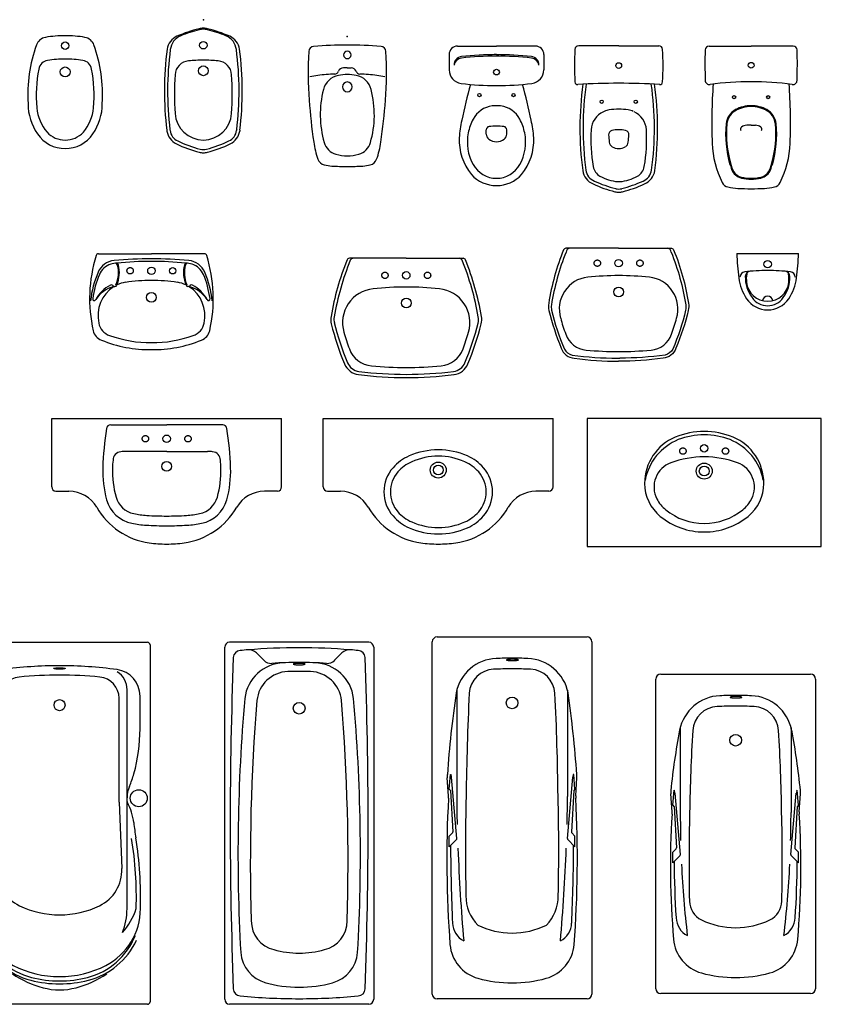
# Model space of a CAD drawing. Extents: x 4.53 to 12.18, y 27.15 to 31.88.
# Tile 5 of 5: x 8.42 to 12.18, y 27.18 to 31.81. Entities that reach past the tile are written whole.
import ezdxf

# ---------------------------------------------------------------- set-up
doc = ezdxf.new("R2010")
doc.units = 0
doc.header["$MEASUREMENT"] = 0
doc.linetypes.add('RAYITAS', pattern=[0.375, 0.25, -0.125])
doc.layers.get('0').update_dxf_attribs({"linetype": 'CONTINUOUS'})

# ---------------------------------------------------------------- blocks, each defined once
blk = doc.blocks.new('AQ-L2')
for p, q in [((0, 0), (-0.2481, 0)), ((0, 0), (0.2481, 0)), ((-0.0053, -0.5157), (0.0053, -0.5157))]:
    blk.add_line(p, q)
for points in [[(-0.2481, 0, 0.196855), (-0.2585, -0.0071, 0.055595), (-0.3284, -0.2582, 0.101898), (-0.3271, -0.2919, 0.039389), (-0.2694, -0.4696, 0.295074), (-0.2085, -0.5167, 0.035661), (0, -0.53)], [(-0.2467, -0.0177, 0.055833), (-0.3157, -0.266, 0.096059), (-0.3147, -0.2909, 0.041145), (-0.2548, -0.4735, 0.231263), (-0.218, -0.5016, 0.03685), (-0.0053, -0.5157, 0.03685)], [(0.2481, 0, -0.196855), (0.2585, -0.0071, -0.055595), (0.3284, -0.2582, -0.101898), (0.3271, -0.2919, -0.039389), (0.2694, -0.4696, -0.295074), (0.2085, -0.5167, -0.035661), (0, -0.53)], [(0.2467, -0.0177, -0.055833), (0.3157, -0.266, -0.096059), (0.3147, -0.2909, -0.041145), (0.2548, -0.4735, -0.231263), (0.218, -0.5016, -0.03685), (0.0053, -0.5157, -0.03685)]]:
    blk.add_lwpolyline(points, format="xyb")
at = {"linetype": 'RAYITAS'}
for centre in [(-0.1, -0.07), (-0.1, -0.07), (0.1, -0.07), (0.1, -0.07)]:
    blk.add_circle(centre, 0.015, dxfattribs=at)
for centre, radius in [((0, -0.07), 0.0175), ((0, -0.07), 0.0175), ((0, -0.205), 0.023), ((0, -0.205), 0.023)]:
    blk.add_circle(centre, radius)
for centre, radius, start, end in [((-0.2284, -0.0181), 0.0183, 98.7422, 178.8341), ((0.2284, -0.0181), 0.0183, 1.1659, 81.2578), ((-0.1279, -0.2852), 0.1507, 96.4797, 196.7585), ((0.0562, -2.5576), 2.4305, 91.3254, 94.7455), ((-0.0562, -2.5576), 2.4305, 85.2545, 88.6746), ((0.1279, -0.2852), 0.1507, 343.2415, 83.5203), ((0.2106, -0.2137), 0.4962, 193.3967, 202.4325), ((-0.2106, -0.2137), 0.4962, 337.5675, 346.6033), ((-0.145, -0.3704), 0.1081, 197.5599, 266.1936), ((0.145, -0.3704), 0.1081, 273.8064, 342.4401), ((0.0168, 1.468), 1.9536, 265.0371, 269.5069), ((-0.0168, 1.468), 1.9536, 270.4931, 274.9629)]:
    blk.add_arc(centre, radius, start, end)
blk = doc.blocks.new('AQ-L1')
for q in [(-0.2669, 0), (0.2669, 0)]:
    blk.add_line((0, 0), q)
at = {"linetype": 'RAYITAS'}
for centre in [(-0.1, -0.08), (0.1, -0.08)]:
    blk.add_circle(centre, 0.015, dxfattribs=at)
for centre, radius in [((0, -0.08), 0.0175), ((0, -0.21), 0.023)]:
    blk.add_circle(centre, radius)
for centre, radius, start, end in [((-0.2487, -0.015), 0.015, 90, 157.9064), ((0.2487, -0.015), 0.015, 22.0936, 90), ((0.928, -0.4927), 1.3, 158.0873, 170.261), ((0.928, -0.4927), 1.285, 157.9064, 170.261), ((-0.2669, -0.012), 0.012, 90, 158.0873), ((-0.928, -0.4927), 1.285, 9.739, 22.0936), ((0.2669, -0.012), 0.012, 21.9127, 90), ((-0.928, -0.4927), 1.3, 9.739, 21.9127), ((0, -1.635), 1.5, 84.037, 95.963), ((-0.1392, -0.3023), 0.16, 95.963, 196.326), ((0.1392, -0.3023), 0.16, 343.674, 84.037), ((-0.2675, -0.2875), 0.087, 170.261, 193.9525), ((-0.2675, -0.2875), 0.072, 170.261, 193.9525), ((0.2675, -0.2875), 0.072, 346.0475, 9.739), ((0.2675, -0.2875), 0.087, 346.0475, 9.739), ((0.9097, 0.005), 1.3, 193.9525, 202.6779), ((0.9097, 0.005), 1.285, 193.769, 202.6779), ((-0.9097, 0.005), 1.285, 337.3221, 346.0475), ((-0.9097, 0.005), 1.3, 337.3221, 346.0475), ((0.9097, 0.005), 1.253, 196.326, 200.1101), ((-0.9097, 0.005), 1.253, 339.8899, 343.674), ((-0.1523, -0.3839), 0.122, 200.1101, 264.641), ((0.1523, -0.3839), 0.122, 275.359, 339.8899), ((-0.2141, -0.4646), 0.082, 202.6779, 262.8407), ((-0.2141, -0.4646), 0.067, 202.6779, 262.8407), ((0, 1.24), 1.753, 264.641, 275.359), ((0.2141, -0.4646), 0.067, 277.1593, 337.3221), ((0.2141, -0.4646), 0.082, 277.1593, 337.3221), ((0, 1.24), 1.8, 262.8407, 277.1593), ((0, 1.24), 1.785, 262.8407, 277.1593)]:
    blk.add_arc(centre, radius, start, end)
blk = doc.blocks.new('VI-L2')
for p, q in [((-0.249, 0), (0, 0)), ((0.249, 0), (0, 0)), ((-0.1776, -0.155), (-0.1726, -0.1538)), ((0.1776, -0.155), (0.1726, -0.1538))]:
    blk.add_line(p, q)
at = {"linetype": 'RAYITAS'}
blk.add_circle((-0.1, -0.08), 0.015, dxfattribs=at)
for centre, radius in [((0, -0.08), 0.0175), ((0.1, -0.08), 0.015), ((0, -0.205), 0.023)]:
    blk.add_circle(centre, radius)
for centre, radius, start, end in [((-0.2499, -0.0098), 0.00987, 84.6619, 171.1468), ((0.2499, -0.0098), 0.00987, 8.8532, 95.3381), ((0.3889, -0.2106), 0.6794, 162.6733, 192.8197), ((-0.1666, -0.1226), 0.091, 95.7016, 156.9398), ((-0.1456, -0.2072), 0.1642, 95.558, 106.0515), ((0.0179, -2.1066), 2.0834, 90.4913, 95.3296), ((-0.166, -0.0563), 0.0119, 18.4516, 93.6807), ((-0.1779, -0.0612), 0.0202, 21.8719, 56.626), ((-0.0045, -1.6606), 1.6244, 89.8427, 95.5463), ((-0.0179, -2.1066), 2.0834, 84.6704, 89.5087), ((0.0045, -1.6606), 1.6244, 84.4537, 90.1573), ((0.166, -0.0563), 0.0119, 86.3193, 161.5484), ((0.1779, -0.0612), 0.0202, 123.374, 158.1281), ((0.1456, -0.2072), 0.1642, 73.9485, 84.442), ((0.1666, -0.1226), 0.091, 23.0602, 84.2984), ((-0.3889, -0.2106), 0.6794, 347.1803, 17.3267), ((0.1791, -0.2729), 0.4679, 156.5937, 173.713), ((-0.1642, -0.1332), 0.088, 107.6826, 156.044), ((-0.2924, -0.0889), 0.1378, 335.7738, 14.7808), ((-0.3021, -0.0881), 0.1516, 337.2832, 13.5687), ((0.3021, -0.0881), 0.1516, 166.4313, 202.7168), ((0.2924, -0.0889), 0.1378, 165.2192, 204.2262), ((0.1642, -0.1332), 0.088, 23.956, 72.3174), ((-0.1791, -0.2729), 0.4679, 6.287, 23.4063), ((0.1679, -0.2699), 0.4471, 157.3185, 172.364), ((-0.0995, -0.2809), 0.1483, 98.6598, 115.0648), ((0.0054, -1.0183), 0.8931, 90.3475, 98.1885), ((-0.0054, -1.0183), 0.8931, 81.8115, 89.6525), ((0.0995, -0.2809), 0.1483, 64.9352, 81.3402), ((-0.1679, -0.2699), 0.4471, 7.636, 22.6815), ((-0.1058, -0.3032), 0.1789, 119.1609, 150.5087), ((-0.1412, -0.2944), 0.1441, 104.6352, 146.6092), ((-0.0883, -0.2909), 0.1627, 123.3082, 192.2674), ((-0.1893, -0.1579), 0.0115, 46.6339, 108.6693), ((-0.1726, -0.1428), 0.011, 217.1723, 335.7198), ((-0.1656, -0.1462), 0.00136, 145.3355, 289.9664), ((0.1726, -0.1428), 0.011, 204.2802, 322.8277), ((0.1656, -0.1462), 0.00136, 250.0336, 34.6645), ((0.0883, -0.2909), 0.1627, 347.7326, 56.6918), ((0.1412, -0.2944), 0.1441, 33.3908, 75.3648), ((0.1893, -0.1579), 0.0115, 71.3307, 133.3661), ((0.1058, -0.3032), 0.1789, 29.4913, 60.8391), ((-0.2682, -0.2122), 0.00727, 166.8833, 336.1523), ((0.2682, -0.2122), 0.00727, 203.8477, 13.1167), ((-0.2165, -0.3501), 0.0582, 191.1891, 251.9465), ((-0.1738, -0.3131), 0.0745, 189.5659, 252.3768), ((0.1738, -0.3131), 0.0745, 287.6232, 350.4341), ((0.2165, -0.3501), 0.0582, 288.0535, 348.8109), ((-0.0105, 0.1342), 0.5843, 247.4607, 271.0331), ((-0.0024, 0.161), 0.5785, 250.4193, 270.2407), ((0.0024, 0.161), 0.5785, 269.7593, 289.5807), ((0.0105, 0.1342), 0.5843, 268.9669, 292.5393)]:
    blk.add_arc(centre, radius, start, end)
blk = doc.blocks.new('BC-C1')
for p, q in [((0.327, 0), (-0.327, 0)), ((-0.35, -1.677), (-0.35, -0.023)), ((0.35, -0.023), (0.35, -1.677)), ((-0.1666, -0.0846), (-0.201, -0.0501)), ((0.1666, -0.0846), (0.201, -0.0501)), ((0.327, -1.7), (-0.327, -1.7)), ((0.327, -1.7), (-0.327, -1.7))]:
    blk.add_line(p, q)
blk.add_lwpolyline([(-0.0275, -0.1028, 0.338364), (-0.0269, -0.1036, 0.038384), (-0.0194, -0.105, 0.0164), (-0.0114, -0.1056, 0.011665), (0, -0.1059, 0.011665), (0.0114, -0.1056, 0.0164), (0.0194, -0.105, 0.038384), (0.0269, -0.1036, 0.338364), (0.0275, -0.1028, 0.338364), (0.0269, -0.102, 0.038384), (0.0194, -0.1006, 0.0164), (0.0114, -0.1, 0.011665), (0, -0.0997, 0.011665), (-0.0114, -0.1, 0.0164), (-0.0194, -0.1006, 0.038384), (-0.0269, -0.102, 0.338364)], format="xyb", close=True)
blk.add_circle((0, -0.31), 0.0275)
for centre, radius, start, end in [((-0.327, -0.023), 0.023, 90, 180), ((0.327, -0.023), 0.023, 0, 90), ((-0.2744, -0.0737), 0.035, 95.3107, 177.3341), ((0, -3.026), 3, 94.5963, 95.3166), ((0, -3.026), 3, 90, 94.5963), ((-0.2364, -0.0855), 0.05, 45, 94.5963), ((0, -3.026), 3, 85.4037, 90), ((0.2364, -0.0855), 0.05, 85.4037, 135), ((0, -3.026), 3, 84.6893, 85.4037), ((0.2744, -0.0737), 0.035, 2.6659, 84.6893), ((20.3926, -0.85), 20.7166, 177.84806, 182.15194), ((-0.1313, -0.0492), 0.05, 225, 273.6709), ((0.1313, -0.0492), 0.05, 266.3291, 315), ((-20.3926, -0.85), 20.7166, 357.84806, 2.15194), ((-0.0667, -0.2862), 0.19, 92.1132, 173.2785), ((-0.049, -0.2877), 0.15, 91.5524, 174.7764), ((0, -2.095), 2, 90, 93.6709), ((0, -2.095), 1.958, 90, 91.5524), ((0, -2.095), 2, 86.3291, 90), ((0, -2.095), 1.958, 88.4476, 90), ((0.049, -0.2877), 0.15, 5.2236, 88.4476), ((0.0667, -0.2862), 0.19, 6.7215, 87.8868), ((8.0302, -0.9936), 8.3177, 174.96746, 183.19059), ((8.9567, -1.0298), 9.1862, 175.28075, 181.73964), ((-8.9567, -1.0298), 9.1862, 358.26036, 4.71925), ((-8.0302, -0.9936), 8.3177, 356.80941, 5.03254), ((-0.0853, -1.3077), 0.14, 180.3811, 256.1172), ((0.0853, -1.3077), 0.14, 283.8828, 359.6189), ((-0.1151, -1.4447), 0.16, 184.2606, 254.8423), ((0, -1.02), 0.44, 254.3273, 270), ((0, -1.02), 0.44, 270, 285.6727), ((0.1151, -1.4447), 0.16, 285.1577, 355.7394), ((0, -1.02), 0.6, 254.3273, 270), ((0, -1.02), 0.6, 270, 285.1577), ((-0.2744, -1.6263), 0.035, 182.6659, 264.6893), ((0, 1.326), 3, 264.6834, 270), ((0, 1.326), 3, 270, 275.3107), ((0.2744, -1.6263), 0.035, 275.3107, 357.3341), ((-0.327, -1.677), 0.023, 180, 270), ((0.327, -1.677), 0.023, 270, 0)]:
    blk.add_arc(centre, radius, start, end)
blk = doc.blocks.new('BA-MI')
for p, q in [((-0.413, 0), (0.413, 0)), ((-0.425, -1.688), (-0.425, -0.012)), ((0.425, -0.012), (0.425, -1.688)), ((-0.317, -1.2506), (-0.317, -0.2224)), ((0.317, -1.2506), (0.317, -0.2224)), ((-0.378, -0.406), (-0.378, -0.2521)), ((-0.2795, -0.75), (-0.2795, -0.2627)), ((0.2795, -0.75), (0.2795, -0.2627)), ((0.378, -0.406), (0.378, -0.2521)), ((-0.317, -0.7469), (-0.317, -0.7308)), ((0.317, -0.7469), (0.317, -0.7308)), ((-0.2795, -0.75), (-0.2925, -1.0627)), ((0.2795, -0.75), (0.2925, -1.0627)), ((0.413, -1.7), (-0.413, -1.7))]:
    blk.add_line(p, q)
blk.add_lwpolyline([(-0.0281, -0.1229, -0.338364), (-0.0275, -0.1221, -0.038384), (-0.02, -0.1207, -0.0164), (-0.0119, -0.1201, -0.011665), (-0.0006, -0.1198, -0.011665), (0.0108, -0.1201, -0.0164), (0.0189, -0.1207, -0.038384), (0.0264, -0.1221, -0.338364), (0.0269, -0.1229, -0.338364), (0.0264, -0.1237, -0.038384), (0.0189, -0.1251, -0.0164), (0.0108, -0.1257, -0.011665), (-0.0006, -0.126, -0.011665), (-0.0119, -0.1257, -0.0164), (-0.02, -0.1251, -0.038384), (-0.0275, -0.1237, -0.338364)], format="xyb", close=True)
for centre, radius in [((0, -0.295), 0.026), ((-0.372, -0.7323), 0.04), ((0.372, -0.7323), 0.04)]:
    blk.add_circle(centre, radius)
for centre, radius, start, end in [((-0.413, -0.012), 0.012, 90, 180), ((0.413, -0.012), 0.012, 0, 90), ((-0.253, -0.2521), 0.125, 97.7548, 180), ((-0.217, -0.2224), 0.1, 122.6315, 180), ((0, -2.11), 2, 90, 97.7548), ((0, -2.11), 2, 82.2452, 90), ((0.253, -0.2521), 0.125, 0, 82.2452), ((0.217, -0.2224), 0.1, 0, 57.3685), ((-0.1795, -0.2627), 0.1, 95.5499, 180), ((0, -2.11), 1.956, 90, 95.5499), ((0, -2.11), 1.956, 84.4501, 90), ((0.1795, -0.2627), 0.1, 0, 84.4501), ((0.413, -0.406), 0.791, 180, 195.5065), ((-0.413, -0.406), 0.791, 344.4935, 0), ((0.178, -0.4609), 0.55, 196.5524, 203.0315), ((-0.178, -0.4609), 0.55, 336.9685, 343.4476), ((-0.457, -0.7308), 0.14, 0, 23.0315), ((0.457, -0.7308), 0.14, 156.9685, 180), ((-0.1, -0.8741), 0.25, 150.9322, 173.7512), ((-0.329, -0.7469), 0.012, 330.9322, 0), ((0.329, -0.7469), 0.012, 180, 209.0678), ((0.1, -0.8741), 0.25, 6.2488, 29.0678), ((-1.7402, -0.6945), 1.4, 350.7933, 353.7512), ((1.7402, -0.6945), 1.4, 186.2488, 189.2067), ((1.3692, -1.1985), 1.75, 170.7933, 181.7064), ((1.3692, -1.1985), 1.73, 170.7933, 181.7064), ((-1.3692, -1.1985), 1.73, 358.2936, 9.2067), ((-1.3692, -1.1985), 1.75, 358.2936, 9.2067), ((-0.1076, -1.0703), 0.185, 177.6277, 244.1717), ((0.1076, -1.0703), 0.185, 295.8283, 2.3723), ((0, -0.848), 0.432, 244.1717, 270), ((0, -0.848), 0.432, 270, 295.8283), ((-0.08, -1.2506), 0.3, 180, 242.7971), ((-0.0737, -1.1605), 0.3, 197.3648, 222.3863), ((-0.017, -1.2506), 0.3, 180, 201.9431), ((0.08, -1.2506), 0.3, 297.2029, 0), ((0.0737, -1.1605), 0.3, 317.6137, 342.6352), ((0.017, -1.2506), 0.3, 338.0569, 0), ((-0.0497, -1.2537), 0.33, 201.8803, 255.6103), ((0.0497, -1.2537), 0.33, 284.3897, 338.1197), ((-0.0497, -1.2537), 0.344, 204.9978, 255.6103), ((0.0497, -1.2537), 0.344, 284.3897, 335.0022), ((0, -1.095), 0.475, 242.7971, 270), ((0, -1.095), 0.475, 270, 297.2029), ((0.0452, -1.1632), 0.475, 235.8685, 255.0291), ((-0.0452, -1.1632), 0.475, 284.9709, 304.1315), ((0, -1.06), 0.544, 255.6103, 270), ((0, -1.06), 0.53, 255.6103, 270), ((0, -1.06), 0.53, 270, 284.3897), ((0, -1.06), 0.544, 270, 284.3897), ((0, -1.3322), 0.3, 255.0291, 284.9709), ((-0.413, -1.688), 0.012, 180, 270), ((0.413, -1.688), 0.012, 270, 0)]:
    blk.add_arc(centre, radius, start, end)
blk = doc.blocks.new('SO-2DA')
for p, q in [((-0.54, 0), (0.54, 0)), ((-0.54, -0.322), (-0.54, 0)), ((0.54, -0.322), (0.54, 0)), ((-0.263, -0.0305), (0, -0.0305)), ((0.263, -0.0305), (0, -0.0305)), ((0, -0.1555), (-0.1915, -0.1555)), ((0, -0.1555), (0.1915, -0.1555)), ((-0.52, -0.342), (-0.4589, -0.342)), ((0.52, -0.342), (0.4589, -0.342))]:
    blk.add_line(p, q)
at = {"linetype": 'RAYITAS'}
for centre in [(-0.1, -0.0955), (0.1, -0.0955)]:
    blk.add_circle(centre, 0.015, dxfattribs=at)
for centre, radius in [((0, -0.0955), 0.0175), ((0, -0.2255), 0.023)]:
    blk.add_circle(centre, radius)
for centre, radius, start, end in [((-0.263, -0.0505), 0.02, 90, 171.0512), ((0.263, -0.0505), 0.02, 8.9488, 90), ((1.199, -0.2807), 1.5, 171.0512, 178.153), ((-1.199, -0.2807), 1.5, 1.847, 8.9488), ((-0.212, -0.1965), 0.04, 95.5937, 180), ((-0.1915, -0.4055), 0.25, 90, 95.5937), ((0.1915, -0.4055), 0.25, 84.4063, 90), ((0.212, -0.1965), 0.04, 0, 84.4063), ((-0.0043, -0.2302), 0.25, 172.2437, 180.8277), ((0.0043, -0.2302), 0.25, 359.1723, 7.7563), ((0.1995, -0.2485), 0.5, 178.153, 195.4686), ((0.1995, -0.2485), 0.454, 178.153, 195.4686), ((-0.1995, -0.2485), 0.454, 344.5314, 1.847), ((-0.1995, -0.2485), 0.5, 344.5314, 1.847), ((-0.52, -0.322), 0.02, 180, 270), ((0.52, -0.322), 0.02, 270, 0), ((-0.4589, -0.492), 0.15, 29.83, 90), ((-0.133, -0.3405), 0.109, 195.4686, 258.4879), ((0.133, -0.3405), 0.109, 281.5121, 344.5314), ((0.4589, -0.492), 0.15, 90, 150.17), ((-0.133, -0.3405), 0.155, 195.4686, 258.4879), ((0.133, -0.3405), 0.155, 281.5121, 344.5314), ((-0.035, -0.249), 0.3386, 209.83, 261.9976), ((-0.0641, -0.0024), 0.454, 258.4879, 266.3221), ((0, 0.9955), 1.454, 266.3221, 270), ((0, 0.9955), 1.454, 270, 273.6779), ((0.035, -0.249), 0.3386, 278.0024, 330.17), ((0.0641, -0.0024), 0.454, 273.6779, 281.5121), ((-0.0641, -0.0024), 0.5, 258.4879, 266.3221), ((0, 0.9955), 1.5, 266.3221, 270), ((0, 0.9955), 1.5, 270, 273.6779), ((0.0641, -0.0024), 0.5, 273.6779, 281.5121), ((0, 0), 0.59, 261.9976, 270), ((0, 0), 0.59, 270, 278.0024)]:
    blk.add_arc(centre, radius, start, end)
blk = doc.blocks.new('BC-P3')
for p, q in [((-0.352, 0), (0.352, 0)), ((-0.375, -1.477), (-0.375, -0.023)), ((0.375, -0.023), (0.375, -1.477)), ((-0.26, -0.2499), (-0.26, -0.65)), ((0.26, -0.2499), (0.26, -0.65)), ((-0.2953, -0.6154), (-0.2892, -0.5454)), ((-0.2892, -0.5454), (-0.2878, -0.546)), ((0.2892, -0.5454), (0.2878, -0.546)), ((0.2953, -0.6154), (0.2892, -0.5454)), ((-0.2989, -0.646), (-0.3045, -0.5624)), ((-0.2596, -0.8467), (-0.2848, -0.5585)), ((0.2596, -0.8467), (0.2848, -0.5585)), ((0.2989, -0.646), (0.3045, -0.5624)), ((-0.2953, -0.6154), (-0.2899, -0.6208)), ((-0.2893, -0.622), (-0.2783, -0.8155)), ((0.2893, -0.622), (0.2783, -0.8155)), ((0.2953, -0.6154), (0.2899, -0.6208)), ((-0.2953, -0.8354), (-0.28, -0.8201)), ((0.2953, -0.8354), (0.28, -0.8201)), ((-0.2953, -0.8854), (-0.2953, -0.8354)), ((-0.2953, -0.8854), (-0.2613, -0.8514)), ((0.2953, -0.8854), (0.2613, -0.8514)), ((0.2953, -0.8854), (0.2953, -0.8354)), ((0.352, -1.5), (-0.352, -1.5))]:
    blk.add_line(p, q)
blk.add_lwpolyline([(-0.0257, -0.1082, 0.338364), (-0.0251, -0.1089, 0.038384), (-0.0177, -0.1104, 0.0164), (-0.0096, -0.111, 0.011665), (0.0018, -0.1113, 0.011665), (0.0131, -0.111, 0.0164), (0.0212, -0.1104, 0.038384), (0.0287, -0.1089, 0.338364), (0.0293, -0.1082, 0.338364), (0.0287, -0.1074, 0.038384), (0.0212, -0.106, 0.0164), (0.0131, -0.1053, 0.011665), (0.0018, -0.1051, 0.011665), (-0.0096, -0.1053, 0.0164), (-0.0177, -0.106, 0.038384), (-0.0251, -0.1074, 0.338364)], format="xyb", close=True)
blk.add_circle((0, -0.31), 0.0275)
for centre, radius, start, end in [((-0.352, -0.023), 0.023, 90, 180), ((0.352, -0.023), 0.023, 0, 90), ((-0.0667, -0.3012), 0.2, 92.1239, 168.9839), ((0, -2.1), 2, 90, 92.1239), ((0, -2.1), 2, 87.8761, 90), ((0.0667, -0.3012), 0.2, 11.0161, 87.8761), ((-0.0815, -0.2718), 0.12, 92.5539, 176.467), ((0, -2.1), 1.95, 90, 92.5539), ((0, -2.1), 1.95, 87.4461, 90), ((0.0815, -0.2718), 0.12, 3.533, 87.4461), ((2.6769, -0.8354), 2.9952, 168.9839, 174.4587), ((7.9619, -0.7684), 8.1788, 176.46704, 179.17039), ((-7.9619, -0.7684), 8.1788, 0.82961, 3.53296), ((-2.6769, -0.8354), 2.9952, 5.5413, 11.0161), ((-0.2047, -0.5558), 0.1, 174.4587, 183.7832), ((-0.2885, -0.5478), 0.002, 12.2804, 69.2529), ((-0.3843, -0.5687), 0.1, 4.1251, 12.2804), ((0.3843, -0.5687), 0.1, 167.7196, 175.8749), ((0.2885, -0.5478), 0.002, 110.7471, 167.7196), ((0.2047, -0.5558), 0.1, 356.2168, 5.5413), ((-0.3887, -0.6519), 0.09, 356.4609, 3.7832), ((-0.2913, -0.6222), 0.002, 5, 45.7989), ((0.2913, -0.6222), 0.002, 134.2011, 175), ((0.3887, -0.6519), 0.09, 176.2168, 183.5391), ((3.6679, -0.9028), 3.9744, 176.4609, 184.9418), ((4.7424, -0.6539), 5.0024, 179.9558, 181.4637), ((8.359, -0.8804), 8.5781, 178.46078, 181.23964), ((-8.359, -0.8804), 8.5781, 358.76036, 1.53922), ((-4.7424, -0.6539), 5.0024, 358.5363, 0.0442), ((-3.6679, -0.9028), 3.9744, 355.0582, 3.5391), ((-0.2843, -0.8159), 0.006, 315, 3.2505), ((0.2843, -0.8159), 0.006, 176.7495, 225), ((-0.2655, -0.8472), 0.006, 315, 5), ((0.2655, -0.8472), 0.006, 175, 225), ((4.3506, -0.8512), 4.6397, 180.3451, 183.6254), ((4.7424, -0.6539), 5.0024, 182.7348, 186.5873), ((-4.7424, -0.6539), 5.0024, 353.4127, 357.2652), ((-4.3506, -0.8512), 4.6397, 356.3746, 359.6549), ((-0.1171, -1.0638), 0.1, 181.2396, 243.8791), ((0.1171, -1.0638), 0.1, 296.1209, 358.7604), ((-0.1799, -1.1395), 0.1, 182.9172, 241.9463), ((0, -0.825), 0.366, 243.8791, 270), ((0, -0.825), 0.366, 270, 296.1209), ((0.1799, -1.1395), 0.1, 298.0537, 357.0828), ((-0.1124, -1.2297), 0.18, 184.9418, 254.479), ((0.1124, -1.2297), 0.18, 285.521, 355.0582), ((0, -0.825), 0.6, 254.479, 270), ((0, -0.825), 0.6, 270, 285.521), ((-0.352, -1.477), 0.023, 180, 270), ((0.352, -1.477), 0.023, 270, 0)]:
    blk.add_arc(centre, radius, start, end)
blk = doc.blocks.new('BC-P1')
for p, q in [((-0.352, 0), (0.352, 0)), ((-0.375, -1.677), (-0.375, -0.023)), ((0.375, -0.023), (0.375, -1.677)), ((-0.26, -0.2499), (-0.26, -0.75)), ((0.26, -0.2499), (0.26, -0.75)), ((-0.2953, -0.7154), (-0.2892, -0.6454)), ((-0.2892, -0.6454), (-0.2878, -0.646)), ((0.2892, -0.6454), (0.2878, -0.646)), ((0.2953, -0.7154), (0.2892, -0.6454)), ((-0.2989, -0.746), (-0.3045, -0.6624)), ((-0.2596, -0.9467), (-0.2848, -0.6585)), ((0.2596, -0.9467), (0.2848, -0.6585)), ((0.2989, -0.746), (0.3045, -0.6624)), ((-0.2953, -0.7154), (-0.2899, -0.7208)), ((-0.2893, -0.722), (-0.2783, -0.9155)), ((0.2893, -0.722), (0.2783, -0.9155)), ((0.2953, -0.7154), (0.2899, -0.7208)), ((-0.2953, -0.9354), (-0.28, -0.9201)), ((0.2953, -0.9354), (0.28, -0.9201)), ((-0.2953, -0.9854), (-0.2953, -0.9354)), ((-0.2953, -0.9854), (-0.2613, -0.9514)), ((0.2953, -0.9854), (0.2613, -0.9514)), ((0.2953, -0.9854), (0.2953, -0.9354)), ((0.352, -1.7), (-0.352, -1.7)), ((0.352, -1.7), (-0.352, -1.7))]:
    blk.add_line(p, q)
blk.add_lwpolyline([(-0.0257, -0.1082, 0.338364), (-0.0251, -0.1089, 0.038384), (-0.0177, -0.1104, 0.0164), (-0.0096, -0.111, 0.011665), (0.0018, -0.1113, 0.011665), (0.0131, -0.111, 0.0164), (0.0212, -0.1104, 0.038384), (0.0287, -0.1089, 0.338364), (0.0293, -0.1082, 0.338364), (0.0287, -0.1074, 0.038384), (0.0212, -0.106, 0.0164), (0.0131, -0.1053, 0.011665), (0.0018, -0.1051, 0.011665), (-0.0096, -0.1053, 0.0164), (-0.0177, -0.106, 0.038384), (-0.0251, -0.1074, 0.338364)], format="xyb", close=True)
blk.add_circle((0, -0.31), 0.0275)
for centre, radius, start, end in [((-0.352, -0.023), 0.023, 90, 180), ((0.352, -0.023), 0.023, 0, 90), ((-0.0667, -0.3012), 0.2, 92.1239, 168.9839), ((0, -2.1), 2, 90, 92.1239), ((0, -2.1), 2, 87.8761, 90), ((0.0667, -0.3012), 0.2, 11.0161, 87.8761), ((-0.0815, -0.2718), 0.12, 92.5539, 176.467), ((0, -2.1), 1.95, 90, 92.5539), ((0, -2.1), 1.95, 87.4461, 90), ((0.0815, -0.2718), 0.12, 3.533, 87.4461), ((5.1136, -1.0349), 5.4317, 171.8302, 175.8955), ((12.7468, -0.899), 12.9636, 177.19401, 179.34123), ((-12.7468, -0.899), 12.9636, 0.65877, 2.80599), ((-5.1136, -1.0349), 5.4317, 4.1045, 8.1698), ((-0.2047, -0.6558), 0.1, 174.4587, 183.7832), ((-0.2885, -0.6478), 0.002, 12.2804, 69.2529), ((0.2885, -0.6478), 0.002, 110.7471, 167.7196), ((0.2047, -0.6558), 0.1, 356.2168, 5.5413), ((-0.3843, -0.6687), 0.1, 4.1251, 12.2804), ((0.3843, -0.6687), 0.1, 167.7196, 175.8749), ((-0.2913, -0.7222), 0.002, 5, 45.7989), ((0.2913, -0.7222), 0.002, 134.2011, 175), ((5.1332, -1.0445), 5.4397, 176.975, 184.2237), ((-0.3887, -0.7519), 0.09, 356.4609, 3.7832), ((4.7424, -0.7539), 5.0024, 179.9558, 181.4637), ((10.5446, -1.0081), 10.7637, 178.62592, 181.10664), ((-10.5446, -1.0081), 10.7637, 358.89336, 1.37408), ((-4.7424, -0.7539), 5.0024, 358.5363, 0.0442), ((-5.1332, -1.0445), 5.4397, 355.7763, 3.025), ((0.3887, -0.7519), 0.09, 176.2168, 183.5391), ((-0.2843, -0.9159), 0.006, 315, 3.2505), ((0.2843, -0.9159), 0.006, 176.7495, 225), ((-0.2655, -0.9472), 0.006, 315, 5), ((0.2655, -0.9472), 0.006, 175, 225), ((8.4992, -0.9407), 8.7883, 180.25057, 182.63397), ((8.1489, -0.6833), 8.4089, 182.10752, 185.07894), ((-8.1489, -0.6833), 8.4089, 354.92106, 357.89248), ((-8.4992, -0.9407), 8.7883, 357.36603, 359.74943), ((-0.0205, -1.2163), 0.1966, 179.9258, 224.322), ((0.0205, -1.2163), 0.1966, 315.678, 0.0742), ((-0.1799, -1.3395), 0.1, 182.9172, 241.9463), ((0, -1.025), 0.366, 243.8791, 270), ((0, -1.025), 0.366, 270, 296.1209), ((0.1799, -1.3395), 0.1, 298.0537, 357.0828), ((-0.1124, -1.4297), 0.18, 184.9418, 254.479), ((0.1124, -1.4297), 0.18, 285.521, 355.0582), ((0, -1.025), 0.6, 254.479, 270), ((0, -1.025), 0.6, 270, 285.521), ((-0.352, -1.677), 0.023, 180, 270), ((0.352, -1.677), 0.023, 270, 0)]:
    blk.add_arc(centre, radius, start, end)
blk = doc.blocks.new('ES-J2')
for p, q in [((-0.55, 0), (-0.55, -0.6)), ((0.55, 0), (-0.55, 0)), ((0.55, -0.6), (0.55, 0)), ((-0.55, -0.6), (0.55, -0.6))]:
    blk.add_line(p, q)
at = {"linetype": 'RAYITAS'}
for centre in [(-0.1, -0.1525), (0.1, -0.1525)]:
    blk.add_circle(centre, 0.015, dxfattribs=at)
for centre, radius in [((0, -0.1395), 0.0175), ((0, -0.2465), 0.0375), ((0, -0.2465), 0.023)]:
    blk.add_circle(centre, radius)
for centre, radius, start, end in [((-0.0243, -0.3377), 0.258, 172.5047, 172.5047), ((-0.045, -0.304), 0.235, 112.7144, 180), ((0.0243, -0.3377), 0.258, 7.4953, 7.4953), ((0, -0.4115), 0.3515, 90, 112.7144), ((0, -0.4115), 0.3355, 90, 111.2533), ((0, -0.4115), 0.3515, 67.2856, 90), ((0, -0.4115), 0.3355, 68.7467, 90), ((0.045, -0.304), 0.235, 0, 67.2856), ((-0.0243, -0.3377), 0.258, 112.1793, 169.0033), ((0.0243, -0.3377), 0.258, 10.9967, 67.8207), ((0, -0.6295), 0.45, 90, 110.3585), ((0, -0.6295), 0.45, 69.6415, 90), ((-0.1143, -0.3216), 0.1215, 110.3585, 207.069), ((0.1143, -0.3216), 0.1215, 332.931, 69.6415), ((-0.08, -0.304), 0.2, 180, 230.9171), ((0.08, -0.304), 0.2, 309.0829, 0), ((-0.08, -0.304), 0.16, 207.069, 230.9171), ((0.08, -0.304), 0.16, 309.0829, 332.931), ((0, -0.2055), 0.3269, 230.9171, 270), ((0, -0.2055), 0.2869, 230.9171, 270), ((0, -0.2055), 0.2869, 270, 309.0829), ((0, -0.2055), 0.3269, 270, 309.0829)]:
    blk.add_arc(centre, radius, start, end)
blk = doc.blocks.new('SO-2NE')
for p, q in [((-0.54, 0), (0.54, 0)), ((-0.54, -0.322), (-0.54, 0)), ((0.54, -0.322), (0.54, 0)), ((-0.52, -0.342), (-0.4589, -0.342)), ((0.52, -0.342), (0.4589, -0.342))]:
    blk.add_line(p, q)
for radius in [0.0375, 0.023]:
    blk.add_circle((0, -0.2425), radius)
for centre, radius, start, end in [((-0.0499, -0.374), 0.216, 113.7252, 138.8044), ((0, -0.4875), 0.34, 90, 113.7252), ((0, -0.4875), 0.31, 90, 113.7252), ((0, -0.4875), 0.34, 66.2748, 90), ((0, -0.4875), 0.31, 66.2748, 90), ((0.0499, -0.374), 0.216, 41.1956, 66.2748), ((-0.0499, -0.374), 0.186, 113.7252, 138.8044), ((0.0499, -0.374), 0.186, 41.1956, 66.2748), ((-0.083, -0.345), 0.172, 138.8044, 180), ((-0.083, -0.345), 0.142, 138.8044, 180), ((0.083, -0.345), 0.142, 0, 41.1956), ((0.083, -0.345), 0.172, 0, 41.1956), ((-0.52, -0.322), 0.02, 180, 270), ((0.52, -0.322), 0.02, 270, 0), ((-0.4589, -0.492), 0.15, 29.83, 90), ((-0.083, -0.345), 0.172, 180, 221.1956), ((-0.083, -0.345), 0.142, 180, 221.1956), ((0.083, -0.345), 0.142, 318.8044, 0), ((0.083, -0.345), 0.172, 318.8044, 0), ((0.4589, -0.492), 0.15, 90, 150.17), ((-0.035, -0.249), 0.3386, 209.83, 261.9976), ((-0.0499, -0.316), 0.216, 221.1956, 246.2748), ((-0.0499, -0.316), 0.186, 221.1956, 246.2748), ((0.035, -0.249), 0.3386, 278.0024, 330.17), ((0.0499, -0.316), 0.186, 293.7252, 318.8044), ((0.0499, -0.316), 0.216, 293.7252, 318.8044), ((0, -0.2025), 0.31, 246.2748, 270), ((0, -0.2025), 0.31, 270, 293.7252), ((0, -0.2025), 0.34, 246.2748, 270), ((0, -0.2025), 0.34, 270, 293.7252), ((0, 0), 0.59, 261.9976, 270), ((0, 0), 0.59, 270, 278.0024)]:
    blk.add_arc(centre, radius, start, end)
blk = doc.blocks.new('VI-BI')
for centre, radius in [((0, -0.047), 0.0175), ((0, -0.17), 0.023)]:
    blk.add_circle(centre, radius)
for centre, radius, start, end in [((0, -0.55), 0.55, 90, 99.7018), ((0, -0.55), 0.55, 80.2982, 90), ((0.5243, -0.2781), 0.7, 160.4313, 183.3485), ((-0.0834, -0.0621), 0.055, 99.7018, 160.4313), ((0.0834, -0.0621), 0.055, 19.5687, 80.2982), ((-0.5243, -0.2781), 0.7, 356.6515, 19.5687), ((-0.0752, -0.1657), 0.05, 98.6528, 169.3797), ((0, -0.66), 0.55, 90, 98.6528), ((0, -0.66), 0.55, 81.3472, 90), ((0.0752, -0.1657), 0.05, 10.6203, 81.3472), ((0.5243, -0.2781), 0.66, 169.3797, 185.2224), ((-0.5243, -0.2781), 0.66, 354.7776, 10.6203), ((0.077, -0.319), 0.2515, 180, 214.5401), ((-0.077, -0.319), 0.2515, 325.4599, 360), ((0.077, -0.319), 0.2108, 185.2224, 219.6652), ((-0.077, -0.319), 0.2108, 320.3348, 354.7776), ((0, -0.372), 0.158, 214.5401, 270), ((0, -0.372), 0.118, 223.7232, 270), ((0, -0.372), 0.118, 270, 316.2768), ((0, -0.372), 0.158, 270, 325.4599)]:
    blk.add_arc(centre, radius, start, end)
blk = doc.blocks.new('AQ-BI')
for p, q in [((-0.1716, -0.5189), (-0.1711, -0.5229)), ((-0.1567, -0.517), (-0.1562, -0.5211)), ((0.1567, -0.517), (0.1562, -0.5211)), ((0.1716, -0.5189), (0.1711, -0.5229))]:
    blk.add_line(p, q)
for centre, radius in [((0, -0.12), 0.0175), ((0, -0.24), 0.023)]:
    blk.add_circle(centre, radius)
for centre, radius, start, end in [((0.1222, -0.6253), 0.6, 103.7219, 114.2004), ((0, -0.125), 0.085, 90, 103.7219), ((0, -0.125), 0.08, 90, 103.7219), ((0, -0.125), 0.085, 76.2781, 90), ((0, -0.125), 0.08, 76.2781, 90), ((-0.1222, -0.6253), 0.6, 65.7996, 76.2781), ((-0.091, -0.151), 0.08, 114.2004, 171.1101), ((-0.0757, -0.1498), 0.08, 112.593, 173.2993), ((0.1222, -0.6253), 0.595, 103.7219, 112.593), ((-0.1222, -0.6253), 0.595, 67.407, 76.2781), ((0.0757, -0.1498), 0.08, 6.7007, 67.407), ((0.091, -0.151), 0.08, 8.8899, 65.7996), ((1.3171, -0.3349), 1.5, 172.4813, 187.0459), ((-1.3171, -0.3349), 1.5, 352.9541, 7.5187), ((1.3171, -0.3349), 1.485, 172.4813, 187.0459), ((-0.091, -0.151), 0.065, 170.694, 171.1101), ((-1.3171, -0.3349), 1.485, 352.9541, 7.5187), ((-0.063, -0.2632), 0.07, 95.0466, 176.5772), ((0, -0.89), 0.7, 90, 95.6699), ((0, -0.89), 0.7, 84.3301, 90), ((0.063, -0.2632), 0.07, 3.4228, 84.9534), ((1.3644, -0.3485), 1.5, 176.5772, 183.5008), ((-1.3644, -0.3485), 1.5, 356.4992, 3.4228), ((0, -0.432), 0.133, 183.5008, 270), ((0, -0.432), 0.133, 270, 356.4992), ((-0.092, -0.511), 0.08, 188.5721, 244.402), ((-0.092, -0.511), 0.065, 188.5721, 244.402), ((0.092, -0.511), 0.065, 295.598, 351.4279), ((0.092, -0.511), 0.08, 295.598, 351.4279), ((0.1327, -0.042), 0.6, 244.402, 255.3626), ((0.1327, -0.042), 0.585, 244.402, 255.3626), ((-0.1327, -0.042), 0.585, 284.6374, 295.598), ((-0.1327, -0.042), 0.6, 284.6374, 295.598), ((0, -0.55), 0.075, 255.3626, 270), ((0, -0.55), 0.06, 255.3626, 270), ((0, -0.55), 0.06, 270, 284.6374), ((0, -0.55), 0.075, 270, 284.6374)]:
    blk.add_arc(centre, radius, start, end)
blk.add_point((0, 0))
blk = doc.blocks.new('AQ-IN')
for p, q in [((0, 0), (-0.1881, 0)), ((0, 0), (0.1881, 0)), ((-0.0683, -0.3079), (-0.0719, -0.3095)), ((-0.0143, -0.6709), (-0.0139, -0.671)), ((0.0143, -0.6709), (0.0139, -0.671))]:
    blk.add_line(p, q)
for centre, radius in [((0, -0.093), 0.0135), ((-0.08, -0.263), 0.0075), ((0.08, -0.263), 0.0075)]:
    blk.add_circle(centre, radius)
for centre, radius, start, end in [((1.292, -0.093), 1.5, 177.0992, 182.9368), ((-0.1881, -0.018), 0.018, 90, 177.0992), ((0.1881, -0.018), 0.018, 2.9008, 90), ((-1.292, -0.093), 1.5, 357.0632, 2.9008), ((-0.193, -0.1692), 0.013, 182.9368, 273.6699), ((0, -3.179), 3.003, 90, 93.6699), ((1.3175, -0.387), 1.5, 172.0955, 187.6079), ((1.3175, -0.387), 1.485, 171.9833, 187.6079), ((0, -3.179), 3.003, 86.3301, 90), ((-1.3175, -0.387), 1.485, 352.3921, 8.0167), ((-1.3175, -0.387), 1.5, 352.3921, 7.9045), ((0.193, -0.1692), 0.013, 266.3301, 357.0632), ((-0.03, -0.4003), 0.1, 114.7847, 176.6172), ((-0.03, -0.4003), 0.1, 98.3127, 112.497), ((0, -0.598), 0.3, 90, 98.5222), ((0, -0.598), 0.3, 81.4778, 90), ((0.03, -0.4003), 0.1, 67.503, 81.6873), ((0.03, -0.4003), 0.1, 3.3828, 65.2153), ((0.6189, -0.4386), 0.75, 176.6172, 189.8671), ((-0.028, -0.417), 0.02, 102.0968, 184.0283), ((0, -0.544), 0.15, 90, 102.4734), ((0, -0.544), 0.15, 77.5266, 90), ((0.028, -0.417), 0.02, 355.9717, 77.9032), ((-0.6189, -0.4386), 0.75, 350.1329, 3.3828), ((0.7002, -0.3658), 0.75, 184.0283, 186.6401), ((-0.015, -0.449), 0.03, 186.6401, 237.869), ((0.015, -0.449), 0.03, 302.131, 353.3599), ((-0.7002, -0.3658), 0.75, 353.3599, 355.9717), ((0, -0.423), 0.06, 238.9919, 270), ((0, -0.423), 0.06, 270, 301.0081), ((-0.09, -0.575), 0.08, 187.6079, 247.655), ((-0.09, -0.575), 0.065, 187.6079, 247.9248), ((-0.056, -0.556), 0.065, 189.8671, 240.3055), ((0.056, -0.556), 0.065, 299.6945, 350.1329), ((0.09, -0.575), 0.065, 292.0752, 352.3921), ((0.09, -0.575), 0.08, 292.345, 352.3921), ((0.1312, -0.1043), 0.585, 245.172, 255.594), ((0.0094, -0.4413), 0.197, 240.3055, 265.9209), ((0, -0.573), 0.065, 265.9209, 270), ((0, -0.573), 0.065, 270, 274.0791), ((-0.0094, -0.4413), 0.197, 274.0791, 299.6945), ((-0.1312, -0.1043), 0.585, 284.406, 294.828), ((0.1312, -0.1043), 0.6, 245.2048, 255.594), ((0, -0.623), 0.065, 253.8651, 270), ((0, -0.623), 0.05, 253.8651, 270), ((0, -0.623), 0.05, 270, 286.1349), ((0, -0.623), 0.065, 270, 286.1349), ((-0.1312, -0.1043), 0.6, 284.406, 294.7952)]:
    blk.add_arc(centre, radius, start, end)
blk = doc.blocks.new('VI-IN')
for p, q in [((-0.1825, 0), (0, 0)), ((0.1825, 0), (0, 0)), ((-0.2225, -0.04), (-0.2225, -0.1116)), ((0, -0.04), (-0.0111, -0.04)), ((0, -0.04), (0.0111, -0.04)), ((0.2225, -0.04), (0.2225, -0.1116)), ((-0.048, -0.413), (-0.048, -0.3929)), ((0.048, -0.413), (0.048, -0.3929))]:
    blk.add_line(p, q)
for centre, radius in [((0, -0.122), 0.0135), ((0, -0.122), 0.0135), ((-0.08, -0.23), 0.0075), ((0.08, -0.23), 0.0075)]:
    blk.add_circle(centre, radius)
for centre, radius, start, end in [((-0.1825, -0.04), 0.04, 90, 180), ((0.1825, -0.04), 0.04, 0, 90), ((0, -1.54), 1.5, 90, 96.2719), ((0, -1.54), 1.5, 83.7281, 90), ((-0.1595, -0.0887), 0.04, 96.2719, 180), ((-0.1601, -0.0959), 0.04, 96.2141, 169.7572), ((0, -1.54), 1.493, 90, 96.3306), ((0, -1.54), 1.493, 83.6694, 90), ((0.1595, -0.0887), 0.04, 0, 83.7281), ((0.1601, -0.0959), 0.04, 10.2428, 83.7859), ((-0.1585, -0.1116), 0.064, 180, 263.2069), ((0.1585, -0.1116), 0.064, 276.7931, 0), ((0, 1.219), 1.404, 263.2069, 270), ((2.2862, -0.8496), 2.5, 164.456, 168.4256), ((0, 1.219), 1.404, 270, 276.7931), ((-2.2862, -0.8496), 2.5, 11.5744, 15.544), ((-0.007, -0.396), 0.1156, 96.2419, 152.5973), ((0, -0.46), 0.18, 90, 96.2419), ((0, -0.46), 0.18, 83.7581, 90), ((0.007, -0.396), 0.1156, 27.4027, 83.7581), ((0.4232, -0.4757), 0.6, 167.7093, 175.6206), ((0.1123, -0.4578), 0.25, 152.5973, 168.3805), ((-0.1123, -0.4578), 0.25, 11.6195, 27.4027), ((-0.4232, -0.4757), 0.6, 4.3794, 12.2907), ((0.079, -0.451), 0.216, 168.3805, 209.1161), ((-0.033, -0.3929), 0.015, 96.6492, 180), ((-0.018, -0.413), 0.03, 180, 233.1301), ((0, -0.676), 0.3, 90, 96.6492), ((0, -0.676), 0.3, 83.3508, 90), ((0.033, -0.3929), 0.015, 0, 83.3508), ((0.018, -0.413), 0.03, 306.8699, 0), ((-0.079, -0.451), 0.216, 330.8839, 11.6195), ((0.0848, -0.4404), 0.26, 177.6972, 218.7131), ((0, -0.389), 0.06, 233.1301, 270), ((0, -0.389), 0.06, 270, 306.8699), ((-0.0848, -0.4404), 0.26, 321.2869, 2.3028), ((0, -0.495), 0.1256, 209.1161, 270), ((0, -0.495), 0.1256, 270, 330.8839), ((0, -0.495), 0.16, 222.4362, 270), ((0, -0.495), 0.16, 270, 317.5638)]:
    blk.add_arc(centre, radius, start, end)
blk = doc.blocks.new('GO-BI')
for q in [(-0.018, -0.147), (0.018, -0.147)]:
    blk.add_line((0, -0.147), q)
for centre, radius, start, end in [((0, -2.04), 2, 90, 94.5413), ((0, -2.04), 2, 85.4587, 90), ((1.566, -0.1666), 1.75, 176.8297, 184.339), ((-0.1564, -0.0712), 0.025, 94.5413, 176.8297), ((0, -0.086), 0.0175, 90, 270), ((0, -0.086), 0.0175, 270, 90), ((0.1564, -0.0712), 0.025, 3.1703, 85.4587), ((-1.566, -0.1666), 1.75, 355.661, 3.1703), ((-0.112, -0.431), 0.25, 96.1414, 104.7575), ((0, -1.3744), 1.2, 92.806, 96.6395), ((-0.024, -0.2714), 0.091, 101.4455, 165.6449), ((-0.06, -0.1558), 0.02, 273.5953, 338.9803), ((0, -0.39), 0.212, 90, 101.4455), ((-0.018, -0.172), 0.025, 90, 158.9763), ((0, -0.39), 0.212, 78.5545, 90), ((0.018, -0.172), 0.025, 21.0237, 90), ((0.06, -0.1558), 0.02, 201.0197, 266.4047), ((0.024, -0.2714), 0.091, 14.3551, 78.5545), ((0, -1.3744), 1.2, 83.3605, 87.194), ((0.112, -0.431), 0.25, 75.2425, 83.8586), ((0, -0.236), 0.023, 90, 270), ((0, -0.236), 0.023, 270, 90), ((0.348, -0.3666), 0.475, 165.6449, 196.0093), ((-0.348, -0.3666), 0.475, 343.9907, 14.3551), ((2.3151, -0.1268), 2.5, 183.9491, 188.4725), ((-2.3151, -0.1268), 2.5, 351.5275, 356.0509), ((0.2874, -0.4289), 0.45, 188.4725, 199.0968), ((-0.0317, -0.4756), 0.08, 196.0093, 254.0092), ((0.0317, -0.4756), 0.08, 285.9908, 343.9907), ((-0.2874, -0.4289), 0.45, 340.9032, 351.5275), ((0, -0.365), 0.195, 254.0092, 270), ((0, -0.365), 0.195, 270, 285.9908), ((-0.1, -0.563), 0.04, 199.0968, 258.5866), ((0.1, -0.563), 0.04, 281.4134, 340.9032), ((-0.0495, -0.3591), 0.25, 256.4947, 264.6535), ((0, 0.74), 1.35, 266.9077, 270), ((0, 0.74), 1.35, 270, 273.0923), ((0.0495, -0.3591), 0.25, 275.3465, 283.5053)]:
    blk.add_arc(centre, radius, start, end)
blk.add_point((0, 0))
blk = doc.blocks.new('GO-IN')
for p, q in [((-0.1971, 0), (0, 0)), ((0, 0), (0, 0)), ((0.1971, 0), (0, 0)), ((0, -0.372), (-0.0207, -0.372)), ((0, -0.372), (0.0207, -0.372))]:
    blk.add_line(p, q)
for centre, radius in [((0, -0.09), 0.0135), ((-0.08, -0.24), 0.0075), ((0.08, -0.24), 0.0075)]:
    blk.add_circle(centre, radius)
for centre, radius, start, end in [((2.285, -0.084), 2.502, 178.4999, 181.7705), ((-0.1971, -0.019), 0.019, 90, 178.4999), ((0.1971, -0.019), 0.019, 1.5001, 90), ((-2.285, -0.084), 2.502, 358.2295, 1.5001), ((-0.1958, -0.1607), 0.02, 181.7705, 277.4115), ((0, -1.666), 1.498, 90, 97.4115), ((2.315, -0.3602), 2.5, 175.7895, 182.2108), ((0, -1.666), 1.498, 82.5885, 90), ((-2.315, -0.3602), 2.5, 357.7892, 4.2105), ((0.1958, -0.1607), 0.02, 262.5885, 358.2295), ((-0.033, -0.3733), 0.085, 118.1012, 174.3336), ((-0.033, -0.3733), 0.081, 118.1012, 174.3336), ((0, -0.435), 0.155, 90, 118.1012), ((0, -0.435), 0.151, 90, 118.1012), ((0, -0.435), 0.155, 61.8988, 90), ((0, -0.435), 0.151, 61.8988, 90), ((0.033, -0.3733), 0.081, 5.6664, 61.8988), ((0.033, -0.3733), 0.085, 5.6664, 61.8988), ((0.38, -0.4142), 0.5, 174.3336, 196.4495), ((0.38, -0.4142), 0.496, 174.3336, 196.4495), ((-0.38, -0.4142), 0.496, 343.5505, 5.6664), ((-0.38, -0.4142), 0.5, 343.5505, 5.6664), ((-0.038, -0.39), 0.012, 128.2132, 217.5723), ((-0.0207, -0.412), 0.04, 90, 128.2132), ((0.0207, -0.412), 0.04, 51.7868, 90), ((0.038, -0.39), 0.012, 322.4277, 51.7868), ((0.2665, -0.4393), 0.45, 182.2108, 206.6241), ((-0.2665, -0.4393), 0.45, 333.3759, 357.7892), ((0.2649, -0.4482), 0.376, 196.4495, 200.1007), ((-0.2649, -0.4482), 0.376, 339.8993, 343.5505), ((0.2649, -0.4482), 0.38, 196.4495, 200.1007), ((-0.031, -0.5565), 0.0649, 200.1007, 256.7352), ((-0.031, -0.5565), 0.0609, 200.1007, 256.7352), ((0.031, -0.5565), 0.0609, 283.2648, 339.8993), ((0.031, -0.5565), 0.0649, 283.2648, 339.8993), ((-0.2649, -0.4482), 0.38, 339.8993, 343.5505), ((-0.1, -0.623), 0.04, 206.6241, 256.4771), ((0, -0.425), 0.2, 256.7352, 270), ((0, -0.425), 0.196, 256.7352, 270), ((0, -0.425), 0.196, 270, 283.2648), ((0, -0.425), 0.2, 270, 283.2648), ((0.1, -0.623), 0.04, 283.5229, 333.3759), ((-0.0509, -0.4188), 0.25, 256.477, 267.3481), ((0, 0.68), 1.35, 267.3481, 270), ((0, 0.68), 1.35, 270, 272.6519), ((0.0509, -0.4188), 0.25, 272.6519, 283.523)]:
    blk.add_arc(centre, radius, start, end)
blk = doc.blocks.new('UR-UR')
blk.add_line((-0.145, 0), (0.145, 0))
blk.add_circle((0, -0.05), 0.0175)
for centre, radius, start, end in [((1.254, 0.0533), 1.4, 182.1803, 186.902), ((-1.254, 0.0533), 1.4, 353.098, 357.8197), ((-0.1049, -0.1107), 0.025, 96.1787, 179.6284), ((0, -1.08), 1, 90, 96.1787), ((-0.0799, -0.1083), 0.025, 94.7005, 178.5474), ((-0.049, -0.1047), 0.05, 162.6845, 170.4634), ((0, -1.08), 1, 83.8213, 90), ((0.0799, -0.1083), 0.025, 1.4526, 85.2995), ((0.049, -0.1047), 0.05, 9.5366, 17.3155), ((0.1049, -0.1107), 0.025, 0.3716, 83.8213), ((0.0825, -0.0885), 0.22, 186.902, 214.3731), ((0.0551, -0.1117), 0.16, 178.5474, 216.6603), ((0.0398, -0.1196), 0.14, 170.4634, 186.3292), ((0, -0.124), 0.1, 186.3292, 270), ((0, -0.124), 0.1, 270, 353.6708), ((-0.0551, -0.1117), 0.16, 323.3397, 1.4526), ((-0.0398, -0.1196), 0.14, 353.6708, 9.5366), ((-0.0825, -0.0885), 0.22, 325.6269, 353.098), ((0, -0.145), 0.12, 214.3731, 270), ((0, -0.155), 0.09, 215.476, 270), ((0, -0.225), 0.025, 90, 170.5862), ((0, -0.225), 0.025, 9.4138, 90), ((0, -0.155), 0.09, 270, 324.524), ((0, -0.145), 0.12, 270, 325.6269)]:
    blk.add_arc(centre, radius, start, end)

msp = doc.modelspace()

# ---------------------------------------------------------------- block references
for name, p in [('AQ-BI', (9.279, 31.805)), ('VI-BI', (8.6301, 31.7299)), ('GO-BI', (9.9552, 31.7256)), ('VI-IN', (10.6559, 31.6808)), ('AQ-IN', (11.2301, 31.6825)), ('GO-IN', (11.852, 31.6812)), ('VI-L2', (9.0352, 30.7059)), ('AQ-L2', (11.2295, 30.7316)), ('UR-UR', (11.9295, 30.7069)), ('AQ-L1', (10.232, 30.6845)), ('SO-2DA', (9.1069, 29.9326)), ('SO-2NE', (10.3824, 29.9326)), ('ES-J2', (11.6315, 29.9316)), ('BC-P1', (10.7292, 28.9064)), ('BA-MI', (8.6037, 28.881)), ('BC-C1', (9.7292, 28.8814)), ('BC-P3', (11.7792, 28.7314))]:
    msp.add_blockref(name, p)

doc.saveas('drawing.dxf')
